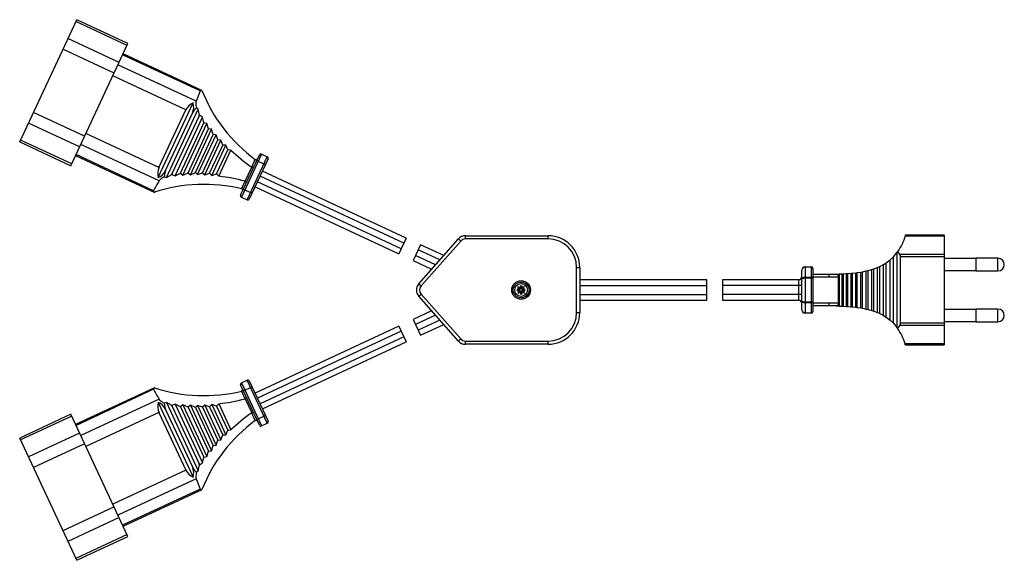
# Model space of a CAD drawing. Header units: millimetres. Extents: x -175 to 135, y -85 to 85.
import ezdxf

# ---------------------------------------------------------------- set-up
doc = ezdxf.new("R2010")
doc.units = ezdxf.units.MM

msp = doc.modelspace()

# ---------------------------------------------------------------- linework, layer by layer
at = {"color": 7, "linetype": 'Continuous', "lineweight": 25}
for p, q in [((-175.32, 46.68), (-157.36, 85.19)), ((-141.5, 77.09), (-157.63, 84.61)), ((-141.23, 77.67), (-157.36, 85.19)), ((-143.99, 71.75), (-160.12, 79.27)), ((-159.19, 39.15), (-141.23, 77.67)), ((-145.56, 68.38), (-161.69, 75.91)), ((-118.44, 62.75), (-142.87, 74.14)), ((-117.9, 62.87), (-142.73, 74.45)), ((-119.7, 59.47), (-144.36, 70.97)), ((-122.96, 56.74), (-145.98, 67.48)), ((-131.64, 35.41), (-120.65, 58.97)), ((-154.86, 48.44), (-170.99, 55.97)), ((-131.42, 38.62), (-122.96, 56.74)), ((-129.1, 35.43), (-119.03, 57.01)), ((-119.03, 57.01), (-119.59, 57.38)), ((-118.66, 55.12), (-119.03, 57.01)), ((-129.33, 37.64), (-120.88, 55.77)), ((-127.25, 36.67), (-118.79, 54.8)), ((-126.3, 35.99), (-117.66, 54.51)), ((-118.66, 55.12), (-118.65, 55.09)), ((-117.66, 54.51), (-118.65, 55.09)), ((-117.24, 52.7), (-117.66, 54.51)), ((-156.43, 45.08), (-172.56, 52.6)), ((-124.64, 36.83), (-117.24, 52.7)), ((-123.89, 36.22), (-116.3, 52.52)), ((-122.27, 36.98), (-115.83, 50.79)), ((-121.54, 36.35), (-114.88, 50.64)), ((-116.3, 52.52), (-117.24, 52.7)), ((-115.83, 50.79), (-116.3, 52.52)), ((-114.88, 50.64), (-115.83, 50.79)), ((-114.38, 48.98), (-114.88, 50.64)), ((-175.32, 46.68), (-159.19, 39.15)), ((-158.92, 39.74), (-175.05, 47.26)), ((-131.42, 38.62), (-154.44, 49.35)), ((-119.95, 37.03), (-114.38, 48.98)), ((-119.24, 36.36), (-113.41, 48.86)), ((-117.69, 36.98), (-112.88, 47.28)), ((-116.99, 36.28), (-111.9, 47.19)), ((-113.41, 48.86), (-114.38, 48.98)), ((-112.88, 47.28), (-113.41, 48.86)), ((-111.9, 47.19), (-112.88, 47.28)), ((-111.34, 45.67), (-111.9, 47.19)), ((-131.41, 34.36), (-156.06, 45.86)), ((-115.46, 36.83), (-111.34, 45.67)), ((-114.77, 36.1), (-110.34, 45.61)), ((-113.28, 36.59), (-109.75, 44.15)), ((-112.61, 35.84), (-108.74, 44.12)), ((-110.34, 45.61), (-111.34, 45.67)), ((-109.75, 44.15), (-110.34, 45.61)), ((-108.74, 44.12), (-109.75, 44.15)), ((-157.69, 42.37), (-132.78, 30.76)), ((-133.11, 31.29), (-157.54, 42.68)), ((-105.68, 29.92), (-99.76, 42.61)), ((-99.1, 42.85), (-105.44, 29.26)), ((-103.62, 28.41), (-97.28, 42.01)), ((-97.04, 41.34), (-102.96, 28.66)), ((-100.15, 40.59), (-98.34, 39.74)), ((-99.1, 42.85), (-97.28, 42.01)), ((-104.25, 34.27), (-102.17, 38.73)), ((-102.17, 38.73), (-102.2, 38.75)), ((-53.52, 16.36), (-98.84, 37.49)), ((-129.74, 35.62), (-129.1, 35.43)), ((-129.1, 35.43), (-127.4, 36.36)), ((-127.37, 36.37), (-127.4, 36.36)), ((-127.37, 36.37), (-126.3, 35.99)), ((-126.3, 35.99), (-124.64, 36.83)), ((-124.64, 36.83), (-123.89, 36.22)), ((-123.89, 36.22), (-122.27, 36.98)), ((-122.27, 36.98), (-121.54, 36.35)), ((-121.54, 36.35), (-119.95, 37.03)), ((-119.95, 37.03), (-119.24, 36.36)), ((-119.24, 36.36), (-117.69, 36.98)), ((-117.69, 36.98), (-116.99, 36.28)), ((-116.99, 36.28), (-115.46, 36.83)), ((-115.46, 36.83), (-114.77, 36.1)), ((-114.77, 36.1), (-113.28, 36.59)), ((-113.28, 36.59), (-112.61, 35.84)), ((-104.29, 34.28), (-104.25, 34.27)), ((-54.26, 14.78), (-99.58, 35.91)), ((-104.38, 31.53), (-102.57, 30.68)), ((-101.16, 32.51), (-55.85, 11.38)), ((-55.11, 12.96), (-100.42, 34.09)), ((-105.44, 29.26), (-103.62, 28.41)), ((-53.52, 16.36), (-55.85, 11.38)), ((-49.54, 1.99), (-37.04, 16.09)), ((-36.3, 15.43), (-37.04, 16.09)), ((-34.8, 16.1), (-34.8, 17.1)), ((-34.8, 17.1), (-8.8, 17.1)), ((-8.8, 16.1), (-34.8, 16.1)), ((-8.8, 16.1), (-8.8, 17.1)), ((116, 17), (103.72, 17)), ((116, 17.3), (103.81, 17.3)), ((116, 17.3), (116, -17.3)), ((-48.99, 14.25), (-51.32, 9.26)), ((-42.91, 9.48), (-49.73, 12.66)), ((-41.69, 10.85), (-48.99, 14.25)), ((-36.3, 15.43), (-48.8, 1.33)), ((-44.29, 7.92), (-50.58, 10.85)), ((97.74, 8.53), (99, 9.47)), ((99, 9.47), (100.08, 10.49)), ((99, -9.47), (99, 9.47)), ((100.08, 10.49), (101.28, 11.93)), ((100.08, -10.49), (100.08, 10.49)), ((101.28, 11.93), (101.36, 12.04)), ((101.28, -11.93), (101.28, 11.93)), ((101.36, 12.04), (102.06, 11.2)), ((116, 11.2), (102.06, 11.2)), ((102.3, -10.5), (102.3, 10.5)), ((116, 10.5), (102.3, 10.5)), ((126, 9.9), (116, 9.9)), ((133, 10), (126, 10)), ((126, 10), (126, 6)), ((133, 6), (133, 10)), ((-51.32, 9.26), (-45.5, 6.55)), ((0.2, -7.1), (0.2, 7.1)), ((0.2, 7.1), (1.2, 7.1)), ((1.2, 7.1), (1.2, -7.1)), ((71.2, -6.3), (71.2, 6.3)), ((72.2, 7.3), (72.2, -7.3)), ((72.2, 7.3), (74.2, 7.3)), ((74.2, 7.16), (72.2, 7.16)), ((74.2, -7.3), (74.2, 7.3)), ((74.7, 6.8), (74.7, -6.8)), ((92.14, 6.14), (93.22, 6.45)), ((93.22, 6.45), (93.9, 6.67)), ((93.22, -6.45), (93.22, 6.45)), ((93.9, 6.67), (95.02, 7.09)), ((93.9, -6.67), (93.9, 6.67)), ((95.02, 7.09), (95.77, 7.42)), ((95.02, -7.09), (95.02, 7.09)), ((95.77, 7.42), (96.95, 8.04)), ((95.77, -7.42), (95.77, 7.42)), ((96.95, 8.04), (97.74, 8.53)), ((96.95, -8.04), (96.95, 8.04)), ((97.74, -8.53), (97.74, 8.53)), ((41.2, 3.25), (1.2, 3.25)), ((41.2, -3.25), (41.2, 3.25)), ((70.2, 3.25), (46.2, 3.25)), ((46.2, 3.25), (46.2, -3.25)), ((70.2, -3.25), (70.2, 3.25)), ((72.2, 4.05), (74.2, 4.05)), ((74.7, 3.68), (72.2, 3.68)), ((74.7, 5), (79.7, 5)), ((79.7, 4), (74.7, 4)), ((79.7, 5), (79.7, 4)), ((82.7, 4.04), (79.7, 4)), ((82.7, -4.04), (82.7, 4.04)), ((83.06, 5.05), (83.95, 5.08)), ((83.06, -5.05), (83.06, 5.05)), ((83.95, 5.08), (84.33, 5.1)), ((83.95, -5.08), (83.95, 5.08)), ((84.33, 5.1), (85.27, 5.15)), ((84.33, -5.1), (84.33, 5.1)), ((85.27, 5.15), (85.68, 5.18)), ((85.27, -5.15), (85.27, 5.15)), ((85.68, 5.18), (86.69, 5.26)), ((85.68, -5.18), (85.68, 5.18)), ((86.69, 5.26), (87.12, 5.3)), ((86.69, -5.26), (86.69, 5.26)), ((87.12, 5.3), (88.19, 5.42)), ((87.12, -5.3), (87.12, 5.3)), ((88.19, 5.42), (88.65, 5.48)), ((88.19, -5.42), (88.19, 5.42)), ((88.65, 5.48), (89.79, 5.65)), ((88.65, -5.48), (88.65, 5.48)), ((89.79, 5.65), (90.28, 5.74)), ((89.79, -5.65), (89.79, 5.65)), ((90.28, 5.74), (91.49, 5.99)), ((90.28, -5.74), (90.28, 5.74)), ((91.49, 5.99), (92.14, 6.14)), ((91.49, -5.99), (91.49, 5.99)), ((92.14, -6.14), (92.14, 6.14)), ((116, 6.1), (126, 6.1)), ((126, 6), (133, 6)), ((-49.54, 1.99), (-48.8, 1.33)), ((-17.81, 0.4), (-18.5, 0.3)), ((-18.22, 0.06), (-18.5, 0.3)), ((-18.5, 0.3), (-18.5, -0.3)), ((-17.79, 0.42), (-18.36, 1.06)), ((-18.36, 1.06), (-17.72, 0.49)), ((-17.64, 0.14), (-18.22, 0.06)), ((-18.22, 0.06), (-18.22, -0.06)), ((-17.6, 1.2), (-17.7, 0.51)), ((-17, 1.2), (-17.6, 1.2)), ((-17.36, 0.92), (-17.6, 1.2)), ((-17.36, 0.92), (-17.44, 0.34)), ((-17.24, 0.92), (-17.36, 0.92)), ((-17.24, 0.92), (-17, 1.2)), ((-17.16, 0.34), (-17.24, 0.92)), ((-16.9, 0.51), (-17, 1.2)), ((-16.38, 0.06), (-16.96, 0.14)), ((-16.24, 1.06), (-16.88, 0.49)), ((-16.81, 0.42), (-16.24, 1.06)), ((-16.1, 0.3), (-16.79, 0.4)), ((-16.38, 0.06), (-16.1, 0.3)), ((-16.38, -0.06), (-16.38, 0.06)), ((-16.1, -0.3), (-16.1, 0.3)), ((1.2, 1.45), (41.2, 1.45)), ((71.2, 1.45), (46.2, 1.45)), ((-49.54, -1.99), (-48.8, -1.33)), ((-37.04, -16.09), (-49.54, -1.99)), ((-48.8, -1.33), (-36.3, -15.43)), ((-18.22, -0.06), (-18.5, -0.3)), ((-18.5, -0.3), (-17.81, -0.4)), ((-17.79, -0.42), (-18.36, -1.06)), ((-18.36, -1.06), (-17.72, -0.49)), ((-18.22, -0.06), (-17.64, -0.14)), ((-17.7, -0.51), (-17.6, -1.2)), ((-17.36, -0.92), (-17.6, -1.2)), ((-17.6, -1.2), (-17, -1.2)), ((-17.44, -0.34), (-17.36, -0.92)), ((-17.36, -0.92), (-17.24, -0.92)), ((-17.24, -0.92), (-17.16, -0.34)), ((-17.24, -0.92), (-17, -1.2)), ((-17, -1.2), (-16.9, -0.51)), ((-16.96, -0.14), (-16.38, -0.06)), ((-16.24, -1.06), (-16.88, -0.49)), ((-16.81, -0.42), (-16.24, -1.06)), ((-16.79, -0.4), (-16.1, -0.3)), ((-16.38, -0.06), (-16.1, -0.3)), ((1.2, -1.45), (41.2, -1.45)), ((71.2, -1.45), (46.2, -1.45)), ((1.2, -3.25), (41.2, -3.25)), ((46.2, -3.25), (70.2, -3.25)), ((72.2, -3.68), (74.7, -3.68)), ((74.2, -4.05), (72.2, -4.05)), ((74.7, -4), (79.7, -4)), ((79.7, -5), (74.7, -5)), ((79.7, -4), (82.7, -4.04)), ((79.7, -4), (79.7, -5)), ((83.06, -5.05), (83.95, -5.08)), ((83.95, -5.08), (84.33, -5.1)), ((84.33, -5.1), (85.27, -5.15)), ((85.27, -5.15), (85.68, -5.18)), ((85.68, -5.18), (86.69, -5.26)), ((86.69, -5.26), (87.12, -5.3)), ((87.12, -5.3), (88.19, -5.42)), ((88.19, -5.42), (88.65, -5.48)), ((88.65, -5.48), (89.79, -5.65)), ((89.79, -5.65), (90.28, -5.74)), ((90.28, -5.74), (91.49, -5.99)), ((91.49, -5.99), (92.14, -6.14)), ((92.14, -6.14), (93.22, -6.45)), ((126, -6.1), (116, -6.1)), ((133, -6), (126, -6)), ((126, -6), (126, -10)), ((133, -10), (133, -6)), ((-45.5, -6.55), (-51.32, -9.26)), ((-51.32, -9.26), (-48.99, -14.25)), ((-44.29, -7.92), (-50.58, -10.85)), ((0.2, -7.1), (1.2, -7.1)), ((72.2, -7.16), (74.2, -7.16)), ((74.2, -7.3), (72.2, -7.3)), ((93.22, -6.45), (93.9, -6.67)), ((93.9, -6.67), (95.02, -7.09)), ((95.02, -7.09), (95.77, -7.42)), ((95.77, -7.42), (96.95, -8.04)), ((96.95, -8.04), (97.74, -8.53)), ((97.74, -8.53), (99, -9.47)), ((-55.85, -11.38), (-101.16, -32.51)), ((-55.85, -11.38), (-53.52, -16.36)), ((-42.91, -9.48), (-49.73, -12.66)), ((-48.99, -14.25), (-41.69, -10.85)), ((99, -9.47), (100.08, -10.49)), ((100.08, -10.49), (101.28, -11.93)), ((101.28, -11.93), (101.36, -12.04)), ((102.06, -11.2), (101.36, -12.04)), ((116, -11.2), (102.06, -11.2)), ((116, -10.5), (102.3, -10.5)), ((116, -9.9), (126, -9.9)), ((126, -10), (133, -10)), ((-55.11, -12.96), (-100.42, -34.09)), ((-54.26, -14.78), (-99.58, -35.91)), ((-37.04, -16.09), (-36.3, -15.43)), ((-98.84, -37.49), (-53.52, -16.36)), ((-34.8, -17.1), (-34.8, -16.1)), ((-34.8, -16.1), (-8.8, -16.1)), ((-8.8, -17.1), (-34.8, -17.1)), ((-8.8, -17.1), (-8.8, -16.1)), ((116, -17), (103.72, -17)), ((103.81, -17.3), (116, -17.3)), ((-132.86, -30.79), (-157.69, -42.37)), ((-99.76, -42.61), (-105.68, -29.92)), ((-105.44, -29.26), (-103.62, -28.41)), ((-105.44, -29.26), (-99.1, -42.85)), ((-104.38, -31.53), (-102.57, -30.68)), ((-97.28, -42.01), (-103.62, -28.41)), ((-102.96, -28.66), (-97.04, -41.34)), ((-133.11, -31.29), (-157.54, -42.68)), ((-131.41, -34.36), (-156.06, -45.86)), ((-131.64, -35.41), (-120.65, -58.97)), ((-129.1, -35.43), (-129.74, -35.62)), ((-127.4, -36.36), (-129.1, -35.43)), ((-129.1, -35.43), (-119.03, -57.01)), ((-127.4, -36.36), (-127.37, -36.37)), ((-126.3, -35.99), (-127.37, -36.37)), ((-127.25, -36.67), (-118.79, -54.8)), ((-124.64, -36.83), (-126.3, -35.99)), ((-126.3, -35.99), (-117.66, -54.51)), ((-123.89, -36.22), (-124.64, -36.83)), ((-124.64, -36.83), (-117.24, -52.7)), ((-122.27, -36.98), (-123.89, -36.22)), ((-123.89, -36.22), (-116.3, -52.52)), ((-121.54, -36.35), (-122.27, -36.98)), ((-122.27, -36.98), (-115.83, -50.79)), ((-119.95, -37.03), (-121.54, -36.35)), ((-121.54, -36.35), (-114.88, -50.64)), ((-119.24, -36.36), (-119.95, -37.03)), ((-119.95, -37.03), (-114.38, -48.98)), ((-117.69, -36.98), (-119.24, -36.36)), ((-119.24, -36.36), (-113.41, -48.86)), ((-116.99, -36.28), (-117.69, -36.98)), ((-117.69, -36.98), (-112.88, -47.28)), ((-115.46, -36.83), (-116.99, -36.28)), ((-116.99, -36.28), (-111.9, -47.19)), ((-114.77, -36.1), (-115.46, -36.83)), ((-115.46, -36.83), (-111.34, -45.67)), ((-113.28, -36.59), (-114.77, -36.1)), ((-114.77, -36.1), (-110.34, -45.61)), ((-112.61, -35.84), (-113.28, -36.59)), ((-113.28, -36.59), (-109.75, -44.15)), ((-112.61, -35.84), (-108.74, -44.12)), ((-104.25, -34.27), (-104.29, -34.28)), ((-104.25, -34.27), (-102.17, -38.73)), ((-159.19, -39.15), (-175.32, -46.68)), ((-158.92, -39.74), (-175.05, -47.26)), ((-141.23, -77.67), (-159.19, -39.15)), ((-131.42, -38.62), (-154.44, -49.35)), ((-131.42, -38.62), (-122.96, -56.74)), ((-129.33, -37.64), (-120.88, -55.77)), ((-102.2, -38.75), (-102.17, -38.73)), ((-100.15, -40.59), (-98.34, -39.74)), ((-99.1, -42.85), (-97.28, -42.01)), ((-156.43, -45.08), (-172.56, -52.6)), ((-111.9, -47.19), (-111.34, -45.67)), ((-111.34, -45.67), (-110.34, -45.61)), ((-110.34, -45.61), (-109.75, -44.15)), ((-109.75, -44.15), (-108.74, -44.12)), ((-157.36, -85.19), (-175.32, -46.68)), ((-154.86, -48.44), (-170.99, -55.97)), ((-114.88, -50.64), (-114.38, -48.98)), ((-114.38, -48.98), (-113.41, -48.86)), ((-113.41, -48.86), (-112.88, -47.28)), ((-112.88, -47.28), (-111.9, -47.19)), ((-117.66, -54.51), (-117.24, -52.7)), ((-117.24, -52.7), (-116.3, -52.52)), ((-116.3, -52.52), (-115.83, -50.79)), ((-115.83, -50.79), (-114.88, -50.64)), ((-119.03, -57.01), (-118.66, -55.12)), ((-118.65, -55.09), (-118.66, -55.12)), ((-118.65, -55.09), (-117.66, -54.51)), ((-122.96, -56.74), (-145.98, -67.48)), ((-119.59, -57.38), (-119.03, -57.01)), ((-119.7, -59.47), (-144.36, -70.97)), ((-118.44, -62.75), (-142.87, -74.14)), ((-142.73, -74.45), (-117.82, -62.84)), ((-145.56, -68.38), (-161.69, -75.91)), ((-143.99, -71.75), (-160.12, -79.27)), ((-141.5, -77.09), (-157.63, -84.61)), ((-157.36, -85.19), (-141.23, -77.67))]:
    msp.add_line(p, q, dxfattribs=at)
at = {"color": 7, "linetype": 'Continuous', "lineweight": 25, "flags": 128}
for points in [[(-100.15, 40.59), (-100.23, 40.62), (-100.31, 40.65), (-100.39, 40.67), (-100.46, 40.68), (-100.53, 40.68), (-100.59, 40.68), (-100.64, 40.66), (-100.67, 40.64), (-100.69, 40.61)], [(-97.97, 39.34), (-97.97, 39.38), (-97.98, 39.43), (-98, 39.48), (-98.05, 39.54), (-98.1, 39.59), (-98.17, 39.65), (-98.25, 39.7), (-98.34, 39.74)], [(-104.38, 31.53), (-104.47, 31.57), (-104.55, 31.62), (-104.62, 31.67), (-104.67, 31.73), (-104.72, 31.78), (-104.74, 31.84), (-104.75, 31.88), (-104.74, 31.92)], [(-102.03, 30.66), (-102.05, 30.63), (-102.08, 30.6), (-102.13, 30.59), (-102.19, 30.58), (-102.25, 30.59), (-102.33, 30.6), (-102.41, 30.62), (-102.49, 30.65), (-102.57, 30.68)], [(71.2, 3.47), (71.22, 3.58), (71.28, 3.69), (71.37, 3.79), (71.49, 3.88), (71.64, 3.95), (71.82, 4), (72, 4.04), (72.2, 4.05)], [(72.2, -4.05), (72.03, -4.04), (71.86, -4.01), (71.7, -3.97), (71.56, -3.91), (71.43, -3.84), (71.33, -3.76), (71.26, -3.67), (71.22, -3.57), (71.2, -3.47)], [(-102.57, -30.68), (-102.49, -30.65), (-102.41, -30.62), (-102.33, -30.6), (-102.25, -30.59), (-102.19, -30.58), (-102.13, -30.59), (-102.08, -30.6), (-102.05, -30.63), (-102.03, -30.66)], [(-104.74, -31.92), (-104.75, -31.88), (-104.74, -31.84), (-104.72, -31.78), (-104.67, -31.73), (-104.62, -31.67), (-104.55, -31.62), (-104.47, -31.57), (-104.38, -31.53)], [(-98.34, -39.74), (-98.25, -39.7), (-98.17, -39.65), (-98.1, -39.59), (-98.05, -39.54), (-98, -39.48), (-97.98, -39.43), (-97.97, -39.38), (-97.97, -39.34)], [(-100.69, -40.61), (-100.67, -40.64), (-100.64, -40.66), (-100.59, -40.68), (-100.53, -40.68), (-100.46, -40.68), (-100.39, -40.67), (-100.31, -40.65), (-100.23, -40.62), (-100.15, -40.59)]]:
    msp.add_lwpolyline(points, dxfattribs=at)
at = {"color": 7, "linetype": 'Continuous', "lineweight": 25}
for radius in [2.95, 2.5, 2]:
    msp.add_circle((-17.3, 0), radius, dxfattribs=at)
for centre, radius, start, end in [((-56.4, 37.09), 67.14, 157.531, 160.5292), ((-71.47, 81.43), 50, 201.7848, 233.6711), ((-118.82, 54.77), 4.59, 113.5408, 154.5122), ((-125.06, 57.67), 4.59, 335.4878, 16.4592), ((-116.85, 53.88), 4.45, 128.0499, 154.8617), ((-122.74, 56.64), 4.35, 335.0007, 339.5453), ((-114.85, 52.96), 4.35, 150.7135, 154.9994), ((-72.29, 81.83), 52.45, 225.9772, 235.2321), ((-99.31, 42.4), 0.5, 65, 155), ((-97.49, 41.56), 0.5, 335, 65), ((-127.24, 36.71), 4.59, 155.4878, 196.4592), ((-133.47, 39.62), 4.59, 293.5408, 334.5122), ((-125.29, 35.77), 4.45, 155.1383, 181.9501), ((-73.57, 0.26), 67.14, 149.4708, 152.469), ((-131.19, 38.51), 4.35, 330.4547, 334.9993), ((-123.3, 34.83), 4.35, 155.0006, 159.2865), ((-118.07, -16.33), 52.45, 74.7679, 84.0228), ((-117.23, -16.7), 50, 76.3289, 108.2152), ((-105.22, 29.71), 0.5, 155, 245), ((-103.41, 28.87), 0.5, 245, 335), ((-34.8, 14.1), 3, 90, 138.4422), ((-34.8, 14.1), 2, 90, 138.4422), ((-8.8, 7.1), 10, 0, 90), ((-8.8, 7.1), 9, 0, 90), ((101.2, 10.51), 1.1, 359.3809, 38.8216), ((133, 8), 2, 270, 90), ((72.2, 6.3), 1, 90, 180), ((72.13, 6.23), 0.936, 85.9462, 175.6755), ((74.2, 6.8), 0.5, 360, 90), ((74.26, 6.72), 0.448, 10.4136, 97.5511), ((70.2, 4.25), 1, 270, 0), ((71.96, 2.36), 1.34, 79.7751, 124.5499), ((74.26, 3.6), 0.448, 10.4136, 97.5511), ((-47.3, 0), 3, 138.4422, 221.5578), ((-47.3, 0), 2, 138.4422, 221.5578), ((-17.3, 0), 0.65, 139.1663, 142.0201), ((-17.3, 0), 0.641, 130.7172, 139.2677), ((-17.3, 0), 0.65, 127.9799, 130.8191), ((-17.3, 0), 0.368, 112.3585, 157.6415), ((-17.3, 0), 0.368, 22.3585, 67.6415), ((-17.3, 0), 0.65, 49.1809, 52.0201), ((-17.3, 0), 0.641, 40.7323, 49.2828), ((-17.3, 0), 0.65, 37.9799, 40.8337), ((-17.3, 0), 0.65, 217.9799, 220.8337), ((-17.3, 0), 0.641, 220.7323, 229.2828), ((-17.3, 0), 0.65, 229.1809, 232.0201), ((-17.3, 0), 0.368, 202.3585, 247.6415), ((-17.3, 0), 0.368, 292.3585, 337.6415), ((-17.3, 0), 0.65, 307.9799, 310.8191), ((-17.3, 0), 0.641, 310.7172, 319.2677), ((-17.3, 0), 0.65, 319.1663, 322.0201), ((70.2, -4.25), 1, 0, 90), ((71.97, -2.32), 1.39, 236.182, 279.4929), ((74.26, -3.6), 0.448, 262.4489, 349.5864), ((133, -8), 2, 270, 90), ((-8.8, -7.1), 9, 270, 0), ((-8.8, -7.1), 10, 270, 0), ((72.14, -6.22), 0.942, 184.6675, 273.7108), ((72.2, -6.3), 1, 180, 270), ((74.26, -6.72), 0.448, 262.4489, 349.5864), ((74.2, -6.8), 0.5, 270, 0), ((101.2, -10.51), 1.1, 321.1784, 0.6191), ((-34.8, -14.1), 2, 221.5578, 270), ((-34.8, -14.1), 3, 221.5578, 270), ((-117.23, 16.7), 50, 251.7848, 283.6711), ((-105.22, -29.71), 0.5, 115, 205), ((-103.41, -28.87), 0.5, 25, 115), ((-73.57, -0.26), 67.14, 207.531, 210.5292), ((-127.24, -36.71), 4.59, 163.5408, 204.5122), ((-133.47, -39.62), 4.59, 25.4878, 66.4592), ((-125.29, -35.77), 4.45, 178.0499, 204.8617), ((-131.19, -38.51), 4.35, 25.0007, 29.5453), ((-123.3, -34.83), 4.35, 200.7135, 204.9994), ((-118.07, 16.33), 52.45, 275.9772, 285.2321), ((-72.29, -81.83), 52.45, 124.7679, 134.0228), ((-71.47, -81.43), 50, 126.3289, 158.2152), ((-99.31, -42.4), 0.5, 205, 295), ((-97.49, -41.56), 0.5, 295, 25), ((-125.06, -57.67), 4.59, 343.5408, 24.5122), ((-116.85, -53.88), 4.45, 205.1383, 231.9501), ((-114.85, -52.96), 4.35, 205.0006, 209.2865), ((-122.74, -56.64), 4.35, 20.4547, 24.9993), ((-118.82, -54.77), 4.59, 205.4878, 246.4592), ((-56.4, -37.09), 67.14, 199.4708, 202.469)]:
    msp.add_arc(centre, radius, start, end, dxfattribs=at)
for points, knots in [([(-117.9, 62.87), (-117.97, 62.9), (-118.12, 62.96), (-118.31, 62.93), (-118.4, 62.83), (-118.43, 62.76), (-118.44, 62.75)], [0, 0, 0, 0, 0.344062, 0.670013, 0.94166, 1, 1, 1, 1]), ([(-119.7, 59.47), (-119.74, 59.26), (-119.85, 58.8), (-119.76, 58.04), (-119.63, 57.54), (-119.59, 57.38)], [0, 0, 0, 0, 0.3562944, 0.7983612, 1, 1, 1, 1]), ([(-102.2, 38.75), (-102.04, 39.09), (-101.67, 39.9), (-101.3, 40.7), (-101.09, 41.15)], [0, 0, 0, 0, 0.4342295, 1, 1, 1, 1]), ([(-101.09, 41.15), (-101.05, 41.12), (-100.96, 41.07), (-100.81, 41.06), (-100.66, 41.09), (-100.51, 41.17), (-100.39, 41.29), (-100.34, 41.38), (-100.32, 41.42), (-100.32, 41.42)], [0, 0, 0, 0, 0.157691, 0.315279, 0.476343, 0.6544, 0.856942, 0.994867, 1, 1, 1, 1]), ([(-101.56, 38.76), (-101.56, 38.76), (-101.56, 38.75), (-101.59, 38.71), (-101.65, 38.66), (-101.76, 38.63), (-101.89, 38.63), (-102.03, 38.66), (-102.13, 38.71), (-102.17, 38.73)], [0, 0, 0, 0, 0.005435, 0.074006, 0.29423, 0.488767, 0.663206, 0.831491, 1, 1, 1, 1]), ([(-129.74, 35.62), (-129.96, 35.51), (-130.53, 35.23), (-131.11, 34.78), (-131.34, 34.46), (-131.41, 34.36)], [0, 0, 0, 0, 0.308386, 0.793234, 1, 1, 1, 1]), ([(-105.41, 31.88), (-105.2, 32.33), (-104.82, 33.13), (-104.45, 33.93), (-104.29, 34.28)], [0, 0, 0, 0, 0.565771, 1, 1, 1, 1]), ([(-104.25, 34.27), (-104.21, 34.25), (-104.11, 34.2), (-104, 34.12), (-103.91, 34.02), (-103.86, 33.91), (-103.86, 33.83), (-103.87, 33.79), (-103.88, 33.78), (-103.88, 33.78)], [0, 0, 0, 0, 0.168509, 0.336794, 0.511233, 0.70577, 0.925994, 0.994565, 1, 1, 1, 1]), ([(-133.11, 31.29), (-133.13, 31.23), (-133.17, 31.11), (-133.09, 30.94), (-132.96, 30.84), (-132.86, 30.79), (-132.86, 30.79)], [0, 0, 0, 0, 0.256579, 0.557245, 0.992772, 1, 1, 1, 1]), ([(-105.41, 31.88), (-105.36, 31.86), (-105.27, 31.83), (-105.16, 31.73), (-105.09, 31.59), (-105.05, 31.42), (-105.07, 31.26), (-105.1, 31.16), (-105.12, 31.12), (-105.12, 31.12)], [0, 0, 0, 0, 0.157691, 0.315279, 0.476343, 0.6544, 0.856942, 0.994867, 1, 1, 1, 1]), ([(103.72, 17), (103.44, 16.15), (102.88, 14.44), (101.87, 12.84), (101.36, 12.04)], [0, 0, 0, 0, 0.4963462, 1, 1, 1, 1]), ([(103.81, 17.29), (103.81, 17.29), (103.81, 17.29), (103.78, 17.19), (103.74, 17.06), (103.72, 17)], [0, 0, 0, 0, 0.24477, 0.649947, 1, 1, 1, 1]), ([(79.7, 5), (80.37, 5), (81.17, 5), (81.97, 5.02), (82.1, 5.02)], [0, 0, 0, 0, 0.833636, 1, 1, 1, 1]), ([(82.1, 5.02), (82.3, 5.03), (82.62, 5.03), (82.94, 5.04), (83.06, 5.05)], [0, 0, 0, 0, 0.624991, 1, 1, 1, 1]), ([(82.1, 5.02), (82.19, 5.01), (82.35, 4.98), (82.54, 4.74), (82.66, 4.44), (82.7, 4.2), (82.7, 4.06), (82.7, 4.04)], [0, 0, 0, 0, 0.30164, 0.56591, 0.757692, 0.950178, 1, 1, 1, 1]), ([(-17.64, 0.14), (-17.66, 0.17), (-17.73, 0.26), (-17.78, 0.35), (-17.81, 0.4)], [0, 0, 0, 0, 0.384575, 1, 1, 1, 1]), ([(-17.44, 0.34), (-17.47, 0.36), (-17.56, 0.43), (-17.65, 0.48), (-17.7, 0.51)], [0, 0, 0, 0, 0.384575, 1, 1, 1, 1]), ([(-17.16, 0.34), (-17.13, 0.36), (-17.04, 0.43), (-16.95, 0.48), (-16.9, 0.51)], [0, 0, 0, 0, 0.384575, 1, 1, 1, 1]), ([(-16.96, 0.14), (-16.94, 0.17), (-16.87, 0.26), (-16.82, 0.35), (-16.79, 0.4)], [0, 0, 0, 0, 0.3845748, 1, 1, 1, 1]), ([(-17.64, -0.14), (-17.66, -0.17), (-17.73, -0.26), (-17.78, -0.35), (-17.81, -0.4)], [0, 0, 0, 0, 0.384575, 1, 1, 1, 1]), ([(-17.44, -0.34), (-17.47, -0.36), (-17.56, -0.43), (-17.65, -0.48), (-17.7, -0.51)], [0, 0, 0, 0, 0.384575, 1, 1, 1, 1]), ([(-17.16, -0.34), (-17.13, -0.36), (-17.04, -0.43), (-16.95, -0.48), (-16.9, -0.51)], [0, 0, 0, 0, 0.384575, 1, 1, 1, 1]), ([(-16.96, -0.14), (-16.94, -0.17), (-16.87, -0.26), (-16.82, -0.35), (-16.79, -0.4)], [0, 0, 0, 0, 0.384575, 1, 1, 1, 1]), ([(82.1, -5.02), (81.43, -5.01), (80.63, -5), (79.83, -5), (79.7, -5)], [0, 0, 0, 0, 0.833649, 1, 1, 1, 1]), ([(82.7, -4.04), (82.69, -4.14), (82.68, -4.34), (82.6, -4.6), (82.48, -4.82), (82.31, -4.99), (82.17, -5.01), (82.1, -5.02)], [0, 0, 0, 0, 0.176229, 0.352139, 0.536386, 0.74513, 1, 1, 1, 1]), ([(82.1, -5.02), (82.3, -5.03), (82.62, -5.03), (82.94, -5.04), (83.06, -5.05)], [0, 0, 0, 0, 0.624991, 1, 1, 1, 1]), ([(103.72, -17), (103.44, -16.15), (102.88, -14.44), (101.87, -12.84), (101.36, -12.04)], [0, 0, 0, 0, 0.496346, 1, 1, 1, 1]), ([(103.81, -17.29), (103.81, -17.29), (103.81, -17.29), (103.78, -17.19), (103.74, -17.06), (103.72, -17)], [0, 0, 0, 0, 0.24477, 0.6499469, 1, 1, 1, 1]), ([(-132.86, -30.79), (-132.93, -30.83), (-133.07, -30.91), (-133.16, -31.07), (-133.15, -31.21), (-133.12, -31.28), (-133.11, -31.29)], [0, 0, 0, 0, 0.344062, 0.670013, 0.94166, 1, 1, 1, 1]), ([(-105.41, -31.88), (-105.36, -31.86), (-105.27, -31.83), (-105.16, -31.73), (-105.09, -31.59), (-105.05, -31.42), (-105.07, -31.26), (-105.1, -31.16), (-105.12, -31.12), (-105.12, -31.12)], [0, 0, 0, 0, 0.1576906, 0.3152791, 0.4763434, 0.6543996, 0.8569424, 0.9948674, 1, 1, 1, 1]), ([(-104.29, -34.28), (-104.45, -33.93), (-104.82, -33.13), (-105.2, -32.33), (-105.41, -31.88)], [0, 0, 0, 0, 0.434229, 1, 1, 1, 1]), ([(-103.88, -33.78), (-103.88, -33.78), (-103.87, -33.79), (-103.86, -33.83), (-103.86, -33.91), (-103.91, -34.02), (-104, -34.12), (-104.11, -34.2), (-104.21, -34.25), (-104.25, -34.27)], [0, 0, 0, 0, 0.005435, 0.074006, 0.29423, 0.488767, 0.663206, 0.831491, 1, 1, 1, 1]), ([(-131.41, -34.36), (-131.28, -34.53), (-130.99, -34.91), (-130.35, -35.33), (-129.89, -35.55), (-129.74, -35.62)], [0, 0, 0, 0, 0.356294, 0.798361, 1, 1, 1, 1]), ([(-101.09, -41.15), (-101.3, -40.7), (-101.67, -39.9), (-102.04, -39.09), (-102.2, -38.75)], [0, 0, 0, 0, 0.5657705, 1, 1, 1, 1]), ([(-102.17, -38.73), (-102.13, -38.71), (-102.03, -38.66), (-101.89, -38.63), (-101.76, -38.63), (-101.65, -38.66), (-101.59, -38.71), (-101.56, -38.75), (-101.56, -38.76), (-101.56, -38.76)], [0, 0, 0, 0, 0.168509, 0.336794, 0.511233, 0.70577, 0.925994, 0.994565, 1, 1, 1, 1]), ([(-101.09, -41.15), (-101.05, -41.12), (-100.96, -41.07), (-100.81, -41.06), (-100.66, -41.09), (-100.51, -41.17), (-100.39, -41.29), (-100.34, -41.38), (-100.32, -41.42), (-100.32, -41.42)], [0, 0, 0, 0, 0.157691, 0.315279, 0.476343, 0.6544, 0.856942, 0.994867, 1, 1, 1, 1]), ([(-119.59, -57.38), (-119.65, -57.62), (-119.8, -58.24), (-119.83, -58.97), (-119.73, -59.35), (-119.7, -59.47)], [0, 0, 0, 0, 0.308386, 0.793234, 1, 1, 1, 1]), ([(-118.44, -62.75), (-118.41, -62.8), (-118.35, -62.91), (-118.16, -62.96), (-118, -62.92), (-117.9, -62.88), (-117.9, -62.87)], [0, 0, 0, 0, 0.256579, 0.557245, 0.992772, 1, 1, 1, 1])]:
    msp.add_open_spline(points, degree=3, knots=knots, dxfattribs=at)

doc.saveas('drawing.dxf')
